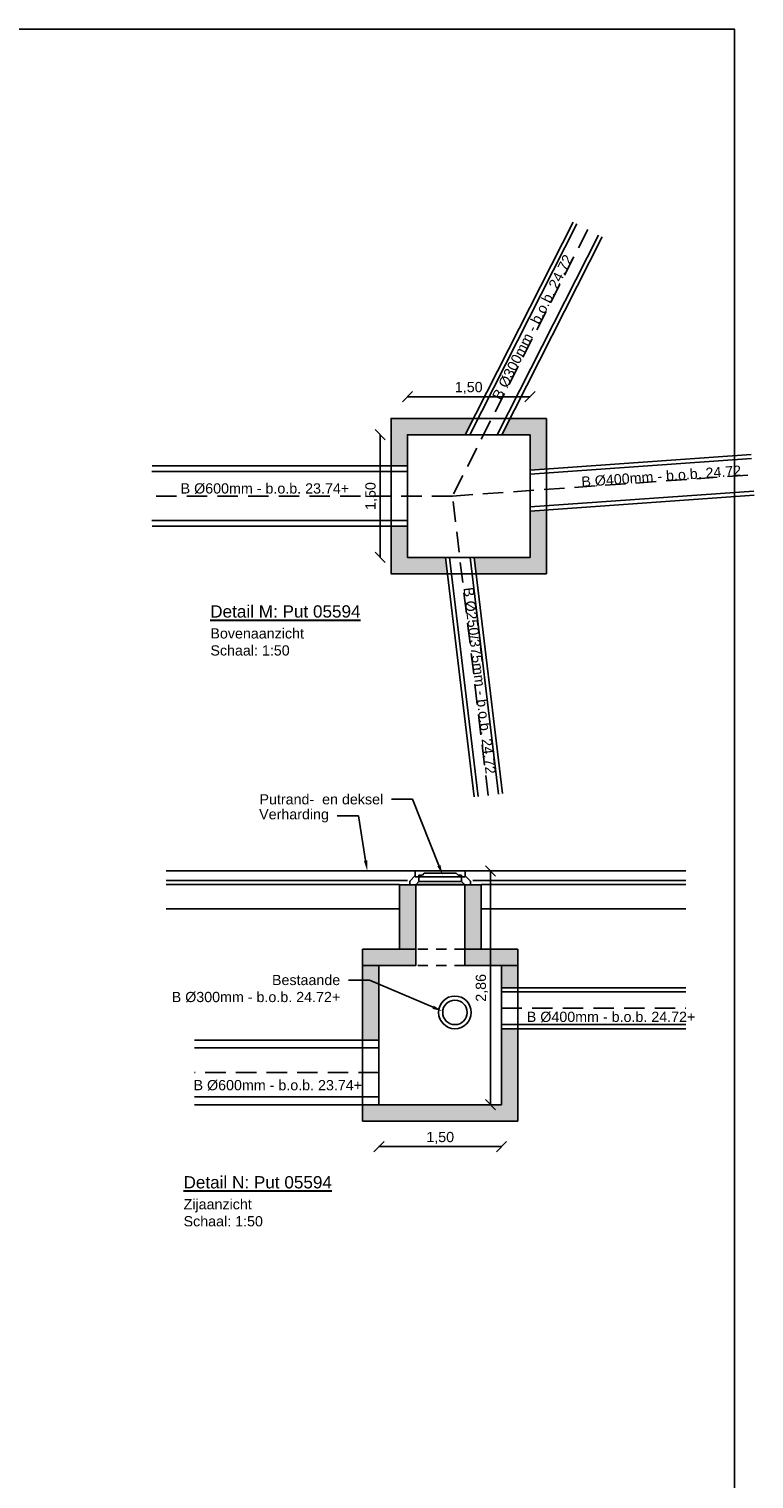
# Model space of a CAD drawing. Header units: metres. Extents: x 8 to 122, y -18 to 26.
# Tile 41 of 54: x 56 to 65, y 6 to 24. Entities that reach past the tile are written whole.
import ezdxf
from ezdxf import colors
from ezdxf.entities.mleader import LeaderData, LeaderLine
from ezdxf.math import Vec2, Vec3

# ---------------------------------------------------------------- set-up
doc = ezdxf.new("R2010")
doc.units = ezdxf.units.M
doc.header["$PDMODE"] = 1
doc.linetypes.add('DASHED2', pattern=[0.375, 0.25, -0.125])
doc.layers.add('N-WE-AL-DETAIL-G', color=7, linetype='Continuous')
doc.layers.add('X-XX-AL-AANKLEDING-T25', color=7, linetype='Continuous', lineweight=25)
doc.layers.add('X-XX-AL-AANKLEDING-T30', color=7, linetype='Continuous', lineweight=30)
doc.styles.add('NLCS_ISO', font='arial.ttf')
doc.styles.get("Standard").update_dxf_attribs({"font": 'arial.ttf'})
doc.dimstyles.new('NLCS_1-50', dxfattribs={"dimscale": 0.05, "dimtxt": 2.5, "dimasz": 2.5, "dimexe": 1.25, "dimexo": 0.625, "dimtad": 1, "dimtxsty": 'Standard', "dimblk": 'OBLIQUE', "dimcen": 0, "dimse1": 1, "dimse2": 1, "dimadec": 0, "dimazin": 0, "dimtfac": 1, "dimtmove": 0, "dimatfit": 3, "dimfxl": 1, "dimarcsym": 0})

# ---------------------------------------------------------------- blocks, each defined once
blk = doc.blocks.new('_Oblique')
at = {"color": 0, "linetype": 'ByBlock', "lineweight": -2}
blk.add_line((-0.5, -0.5), (0.5, 0.5), dxfattribs=at)
blk = doc.blocks.new('*D110')
at = {"layer": 'Defpoints', "color": 0, "transparency": 16777216}
for p in [(60.856, 19.165), (60.856, 18.699), (62.356, 18.699)]:
    blk.add_point(p, dxfattribs=at)
at = {"layer": 'N-WE-AL-DETAIL-G', "color": 0, "lineweight": -2, "transparency": 16777216}
blk.add_line((62.356, 19.165), (60.856, 19.165), dxfattribs=at)
at = {"layer": 'N-WE-AL-DETAIL-G', "color": 0, "lineweight": -2, "transparency": 16777216, "xscale": 0.125, "yscale": 0.125, "zscale": 0.125}
for p, rotation in [((60.856, 19.165), 179.9999999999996), ((62.356, 19.165), 359.9999999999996)]:
    blk.add_blockref('_Oblique', p, dxfattribs=dict(at, rotation=rotation))
at = {"layer": 'N-WE-AL-DETAIL-G', "color": 0, "transparency": 16777216, "insert": (61.606, 19.271), "char_height": 0.125, "attachment_point": 5}
blk.add_mtext('1,50', dxfattribs=at)
blk = doc.blocks.new('*D111')
at = {"layer": 'Defpoints', "color": 0, "transparency": 16777216}
for p in [(60.756, 18.699), (60.522, 17.199), (60.856, 17.199)]:
    blk.add_point(p, dxfattribs=at)
at = {"layer": 'N-WE-AL-DETAIL-G', "color": 0, "lineweight": -2, "transparency": 16777216}
blk.add_line((60.522, 18.699), (60.522, 17.199), dxfattribs=at)
at = {"layer": 'N-WE-AL-DETAIL-G', "color": 0, "lineweight": -2, "transparency": 16777216, "xscale": 0.125, "yscale": 0.125, "zscale": 0.125}
for p, rotation in [((60.522, 18.699), 90), ((60.522, 17.199), 270)]:
    blk.add_blockref('_Oblique', p, dxfattribs=dict(at, rotation=rotation))
at = {"layer": 'N-WE-AL-DETAIL-G', "color": 0, "transparency": 16777216, "insert": (60.415, 17.949), "char_height": 0.125, "attachment_point": 5, "rotation": 90}
blk.add_mtext('1,50', dxfattribs=at)
blk = doc.blocks.new('*D112')
at = {"layer": 'Defpoints', "color": 0, "transparency": 16777216}
for p in [(60.507, 10.501), (62.007, 10.501), (62.007, 9.988)]:
    blk.add_point(p, dxfattribs=at)
at = {"layer": 'N-WE-AL-DETAIL-G', "color": 0, "lineweight": -2, "transparency": 16777216}
blk.add_line((60.507, 9.988), (62.007, 9.988), dxfattribs=at)
at = {"layer": 'N-WE-AL-DETAIL-G', "color": 0, "lineweight": -2, "transparency": 16777216, "xscale": 0.125, "yscale": 0.125, "zscale": 0.125, "rotation": 180}
blk.add_blockref('_Oblique', (60.507, 9.988), dxfattribs=at)
at = {"layer": 'N-WE-AL-DETAIL-G', "color": 0, "lineweight": -2, "transparency": 16777216, "xscale": 0.125, "yscale": 0.125, "zscale": 0.125}
blk.add_blockref('_Oblique', (62.007, 9.988), dxfattribs=at)
at = {"layer": 'N-WE-AL-DETAIL-G', "color": 0, "transparency": 16777216, "insert": (61.257, 10.094), "char_height": 0.125, "attachment_point": 5}
blk.add_mtext('1,50', dxfattribs=at)
blk = doc.blocks.new('*D113')
at = {"layer": 'Defpoints', "color": 0, "transparency": 16777216}
for p in [(61.314, 13.361), (61.872, 13.361), (62.007, 10.501)]:
    blk.add_point(p, dxfattribs=at)
at = {"layer": 'N-WE-AL-DETAIL-G', "color": 0, "lineweight": -2, "transparency": 16777216}
blk.add_line((61.872, 10.501), (61.872, 13.361), dxfattribs=at)
at = {"layer": 'N-WE-AL-DETAIL-G', "color": 0, "lineweight": -2, "transparency": 16777216, "xscale": 0.125, "yscale": 0.125, "zscale": 0.125}
for p, rotation in [((61.872, 13.361), 90), ((61.872, 10.501), 270)]:
    blk.add_blockref('_Oblique', p, dxfattribs=dict(at, rotation=rotation))
at = {"layer": 'N-WE-AL-DETAIL-G', "color": 0, "transparency": 16777216, "insert": (61.766, 11.931), "char_height": 0.125, "attachment_point": 5, "rotation": 90}
blk.add_mtext('2,86', dxfattribs=at)
blk = doc.blocks.new('A$C09B27C97')
for p, q in [((0, 0.045), (0.065, 0.114)), ((0, 0), (0, 0.045)), ((0, 0), (0.07, 0)), ((0.675, 0.17), (0.065, 0.17)), ((0.065, 0.17), (0.065, 0.12)), ((0.065, 0.12), (0.065, 0.098)), ((0.065, 0.098), (0.065, 0.114)), ((0.108, 0.098), (0.065, 0.098)), ((0.07, 0), (0.108, 0.04)), ((0.07, 0), (0.67, 0)), ((0.108, 0.12), (0.152, 0.12)), ((0.108, 0.098), (0.108, 0.12)), ((0.108, 0.098), (0.108, 0.04)), ((0.108, 0.098), (0.631, 0.098)), ((0.108, 0.04), (0.631, 0.04)), ((0.152, 0.12), (0.174, 0.145)), ((0.174, 0.145), (0.566, 0.145)), ((0.566, 0.145), (0.588, 0.12)), ((0.588, 0.12), (0.631, 0.12)), ((0.631, 0.12), (0.631, 0.098)), ((0.631, 0.098), (0.631, 0.04)), ((0.631, 0.098), (0.675, 0.098)), ((0.67, 0), (0.631, 0.04)), ((0.67, 0), (0.74, 0)), ((0.675, 0.098), (0.675, 0.17)), ((0.739, 0.044), (0.675, 0.11)), ((0.74, 0), (0.74, 0.045))]:
    blk.add_line(p, q)
at = {"flags": 128}
blk.add_lwpolyline([(0.675, 0.17), (0.675, 0.17)], dxfattribs=at)

msp = doc.modelspace()

# ---------------------------------------------------------------- hatches: boundary and pattern name
at = {"layer": 'N-WE-AL-DETAIL-G'}
h = msp.add_hatch(color=252, dxfattribs=at)
h.dxf.hatch_style = 1
h.paths.add_polyline_path([(61.563, 18.699), (61.664, 18.899), (60.656, 18.899), (60.656, 18.319), (60.856, 18.319), (60.856, 18.699)])
h.paths.add_polyline_path([(62.356, 18.699), (62.356, 18.267), (62.556, 18.281), (62.556, 18.899), (62.113, 18.899), (62.011, 18.699)])
h.paths.add_polyline_path([(62.356, 17.199), (61.672, 17.199), (61.696, 16.999), (62.556, 16.999), (62.556, 17.78), (62.356, 17.766)])
h.paths.add_polyline_path([(60.656, 16.999), (61.344, 16.999), (61.32, 17.199), (60.856, 17.199), (60.856, 17.579), (60.656, 17.579)])
h = msp.add_hatch(color=252, dxfattribs=at)
h.dxf.hatch_style = 1
h.paths.add_polyline_path([(60.757, 12.406), (60.957, 12.406), (60.957, 13.191), (60.757, 13.191)])
h = msp.add_hatch(color=252, dxfattribs=at)
h.dxf.hatch_style = 1
h.paths.add_polyline_path([(61.757, 12.406), (61.757, 13.191), (61.557, 13.191), (61.557, 12.406)])
h = msp.add_hatch(color=252, dxfattribs=at)
h.dxf.hatch_style = 1
h.paths.add_polyline_path([(60.307, 12.406), (60.307, 12.206), (60.957, 12.206), (60.957, 12.406)])
h = msp.add_hatch(color=252, dxfattribs=at)
h.dxf.hatch_style = 1
h.paths.add_polyline_path([(62.207, 12.206), (62.207, 12.406), (61.557, 12.406), (61.557, 12.206)])
h = msp.add_hatch(color=252, dxfattribs=at)
h.dxf.hatch_style = 1
h.paths.add_polyline_path([(62.207, 12.206), (62.007, 12.206), (62.007, 11.931), (62.207, 11.931)])
h.paths.add_polyline_path([(62.207, 11.431), (62.007, 11.431), (62.007, 10.501), (60.507, 10.501), (60.307, 10.501), (60.307, 10.301), (62.207, 10.301)])
h.paths.add_polyline_path([(60.307, 11.291), (60.507, 11.291), (60.507, 11.977), (60.393, 12.025), (60.307, 12.025)])
h.paths.add_polyline_path([(60.393, 12.025), (60.507, 11.977), (60.507, 12.206), (60.307, 12.206), (60.307, 12.025)])

# ---------------------------------------------------------------- linework, layer by layer
at = {"layer": 'Defpoints', "color": 6}
msp.add_lwpolyline([(7.547, 23.664), (7.547, -16.811), (56.169, -16.811), (56.169, -12.087), (64.858, -12.087), (64.858, 23.664)], close=True, dxfattribs=at)
at = {"layer": 'N-WE-AL-DETAIL-G', "color": 252}
for p, q in [((62.884, 21.3), (61.563, 18.699)), ((62.928, 21.278), (61.619, 18.699)), ((63.196, 21.142), (61.955, 18.699)), ((63.241, 21.119), (62.011, 18.699)), ((62.356, 18.267), (65.062, 18.459)), ((62.356, 18.217), (65.069, 18.409)), ((62.356, 17.816), (65.097, 18.01)), ((62.356, 17.766), (65.098, 17.96)), ((61.671, 14.267), (61.32, 17.199)), ((61.721, 14.271), (61.37, 17.199)), ((61.969, 14.3), (61.622, 17.199)), ((62.018, 14.308), (61.672, 17.199))]:
    msp.add_line(p, q, dxfattribs=at)
at = {"layer": 'N-WE-AL-DETAIL-G', "color": 252, "linetype": 'DASHED2'}
for p, q in [((63.062, 21.21), (61.406, 17.949)), ((61.406, 17.949), (65.088, 18.21)), ((61.845, 14.283), (61.406, 17.949))]:
    msp.add_line(p, q, dxfattribs=at)
at = {"layer": 'N-WE-AL-DETAIL-G'}
for p, q in [((60.856, 18.319), (57.733, 18.319)), ((60.856, 18.249), (57.727, 18.249)), ((60.856, 17.649), (57.727, 17.649)), ((60.856, 17.579), (57.733, 17.579))]:
    msp.add_line(p, q, dxfattribs=at)
at = {"layer": 'N-WE-AL-DETAIL-G', "linetype": 'DASHED2'}
msp.add_line((61.406, 17.949), (57.715, 17.949), dxfattribs=at)
at = {"layer": 'N-WE-AL-DETAIL-G'}
for points in [[(62.556, 18.899), (62.556, 16.999), (60.656, 16.999), (60.656, 18.899)], [(62.356, 18.699), (62.356, 17.199), (60.856, 17.199), (60.856, 18.699)]]:
    msp.add_lwpolyline(points, close=True, dxfattribs=at)
at = {"layer": 'N-WE-AL-DETAIL-G', "color": 252}
for points in [[(57.901, 13.361), (60.857, 13.361)], [(60.857, 13.361), (64.265, 13.361)], [(57.901, 13.246), (60.857, 13.246)], [(57.901, 13.196), (60.757, 13.196)], [(60.957, 13.196), (61.557, 13.196)], [(61.657, 13.246), (64.265, 13.246)], [(61.757, 13.196), (64.265, 13.196)], [(57.901, 12.896), (60.757, 12.896)], [(61.757, 12.896), (64.265, 12.896)], [(62.007, 11.931), (64.265, 11.931)], [(62.007, 11.881), (64.265, 11.881)], [(62.007, 11.481), (64.265, 11.481)], [(62.007, 11.431), (64.265, 11.431)]]:
    msp.add_lwpolyline(points, dxfattribs=at)
at = {"layer": 'N-WE-AL-DETAIL-G'}
for points in [[(60.757, 12.406), (60.757, 13.191), (60.957, 13.191), (60.957, 12.206)], [(61.557, 12.206), (61.557, 13.191), (61.757, 13.191), (61.757, 12.406)], [(60.307, 12.406), (60.307, 10.301), (62.207, 10.301), (62.207, 12.406)], [(60.957, 12.406), (60.307, 12.406)], [(62.207, 12.406), (61.557, 12.406)], [(60.957, 12.206), (60.307, 12.206)], [(60.507, 12.206), (60.507, 10.501), (62.007, 10.501), (62.007, 12.206)], [(62.207, 12.206), (61.557, 12.206)], [(60.507, 11.291), (58.248, 11.291)], [(60.507, 11.196), (58.248, 11.196)], [(60.507, 10.596), (58.248, 10.596)], [(60.507, 10.501), (58.248, 10.501)]]:
    msp.add_lwpolyline(points, dxfattribs=at)
at = {"layer": 'N-WE-AL-DETAIL-G', "color": 252, "linetype": 'DASHED2', "ltscale": 0.5}
for points in [[(61.557, 12.406), (60.957, 12.406)], [(61.557, 12.206), (60.957, 12.206)]]:
    msp.add_lwpolyline(points, dxfattribs=at)
at = {"layer": 'N-WE-AL-DETAIL-G', "color": 252, "linetype": 'DASHED2'}
msp.add_lwpolyline([(62.007, 11.681), (64.265, 11.681)], dxfattribs=at)
at = {"layer": 'N-WE-AL-DETAIL-G', "linetype": 'DASHED2'}
msp.add_lwpolyline([(60.507, 10.896), (58.248, 10.896)], dxfattribs=at)
at = {"layer": 'N-WE-AL-DETAIL-G', "color": 252}
for radius in [0.2, 0.15]:
    msp.add_circle((61.437, 11.631), radius, dxfattribs=at)

# ---------------------------------------------------------------- block references
at = {"layer": 'N-WE-AL-DETAIL-G'}
msp.add_blockref('A$C09B27C97', (60.887, 13.191), dxfattribs=at)

# ---------------------------------------------------------------- texts
at = {"layer": 'X-XX-AL-AANKLEDING-T25', "style": 'NLCS_ISO'}
for s, rotation, p in [('B %%C300mm - b.o.b. 24.72', 63.0762, (61.998, 19.114)), ('B %%C400mm - b.o.b. 24.72', 4.0578, (62.989, 18.061)), ('B %%C600mm - b.o.b. 23.74+', 0, (58.08, 17.98)), ('B %%C250/375mm - b.o.b. 24.72', 276.8295, (61.541, 16.825))]:
    msp.add_text(s, height=0.125, rotation=rotation, dxfattribs=at).set_placement(p)
for s, p in [('B %%C400mm - b.o.b. 24.72+', (62.317, 11.514)), ('B %%C600mm - b.o.b. 23.74+', (58.238, 10.678))]:
    msp.add_text(s, height=0.125, dxfattribs=at).set_placement(p)
at = {"layer": 'X-XX-AL-AANKLEDING-T25', "char_height": 0.125, "width": 0.97569, "attachment_point": 1, "style": 'NLCS_ISO'}
for s, insert in [('Bovenaanzicht\\PSchaal: 1:50', (58.444, 16.331)), ('Zijaanzicht\\PSchaal: 1:50', (58.116, 9.346))]:
    msp.add_mtext(s, dxfattribs=dict(at, insert=insert))
at = {"layer": 'X-XX-AL-AANKLEDING-T30', "style": 'NLCS_ISO'}
for s, p in [('%%UDetail M: Put 05594', (58.442, 16.462)), ('%%UDetail N: Put 05594', (58.115, 9.477))]:
    msp.add_text(s, height=0.15, dxfattribs=at).set_placement(p)

# ---------------------------------------------------------------- dimensions: what is measured, and where the dimension line sits
at = {"layer": 'N-WE-AL-DETAIL-G'}
for base, p1, p2, angle, picture, middle in [((60.856, 19.165), (62.356, 18.699), (60.856, 18.699), 180, '*D110', (61.606, 19.271)), ((60.522, 17.199), (60.756, 18.699), (60.856, 17.199), 270, '*D111', (60.415, 17.949)), ((61.872, 13.361), (62.007, 10.501), (61.314, 13.361), 90, '*D113', (61.766, 11.931))]:
    dim = msp.add_linear_dim(base=base, p1=p1, p2=p2, angle=angle, dimstyle='NLCS_1-50', override={"dimzin": 0}, dxfattribs=at)
    dim.commit()
    dim.dimension.update_dxf_attribs({"geometry": picture, "text_midpoint": middle})
dim = msp.add_linear_dim(base=(62.007, 9.988), p1=(60.507, 10.501), p2=(62.007, 10.501), dimstyle='NLCS_1-50', override={"dimzin": 0}, dxfattribs=at)
dim.commit()
dim.dimension.update_dxf_attribs({"geometry": '*D112', "text_midpoint": (61.257, 10.094)})

# ---------------------------------------------------------------- leaders
at = {"layer": 'X-XX-AL-AANKLEDING-T25'}
ml = msp.add_multileader_mtext('Standard', dxfattribs=at)
ml.set_content('Putrand-  en deksel', color=256, style='NLCS_ISO')
ml.set_leader_properties()
ml.build(insert=Vec2(0, 0))
ml.multileader.update_dxf_attribs({"arrow_head_size": 0.125})
ctx = ml.context
ctx.base_point, ctx.char_height, ctx.arrow_head_size, ctx.landing_gap_size, ctx.plane_origin = Vec3(58.97, 14.238), 0.125, 0.125, 0.1, Vec3(62.249, 13.204)
ctx.text_align_type = 2
notes = []
notes.append((ctx, [(0, (1, 1, 0), (60.918, 14.238), (-1, 0), 0.259, [(0, [(61.287, 13.311)], 0, [])])]))
ctx.mtext.insert, ctx.mtext.alignment, ctx.mtext.flow_direction = Vec3(60.559, 14.301), 3, 5
ml = msp.add_multileader_mtext('Standard', dxfattribs=at)
ml.set_content('Verharding', color=256, style='NLCS_ISO')
ml.set_leader_properties()
ml.build(insert=Vec2(0, 0))
ml.multileader.update_dxf_attribs({"arrow_head_size": 0.125})
ctx = ml.context
ctx.base_point, ctx.char_height, ctx.arrow_head_size, ctx.landing_gap_size, ctx.plane_origin = Vec3(58.953, 14.037), 0.125, 0.125, 0.1, Vec3(61.501, 13.068)
ctx.text_align_type = 2
notes.append((ctx, [(0, (1, 1, 0), (60.255, 14.037), (-1, 0), 0.259, [(0, [(60.363, 13.364)], 0, [])])]))
ctx.mtext.insert, ctx.mtext.alignment, ctx.mtext.flow_direction = Vec3(59.895, 14.118), 3, 5
ml = msp.add_multileader_mtext('Standard', dxfattribs=at)
ml.set_content('Bestaande\\PB %%C300mm - b.o.b. 24.72+', color=256, style='NLCS_ISO')
ml.set_leader_properties()
ml.build(insert=Vec2(0, 0))
ml.multileader.update_dxf_attribs({"arrow_head_size": 0.125})
ctx = ml.context
ctx.base_point, ctx.char_height, ctx.arrow_head_size, ctx.landing_gap_size, ctx.plane_origin = Vec3(57.893, 12.025), 0.125, 0.125, 0.1, Vec3(57.429, 10.978)
ctx.text_align_type = 2
notes.append((ctx, [(1, (1, 1, 0), (60.393, 12.025), (-1, 0), 0.259, [(0, [(61.286, 11.644)], 0, [])])]))
ctx.mtext.insert, ctx.mtext.alignment, ctx.mtext.flow_direction = Vec3(60.033, 12.09), 3, 5
for ctx, leaders in notes:
    for number, flags, end, landing, length, lines in leaders:
        leader = LeaderData()
        leader.index, (leader.has_last_leader_line, leader.has_dogleg_vector, leader.attachment_direction) = number, flags
        leader.last_leader_point, leader.dogleg_vector, leader.dogleg_length = Vec3(end), Vec3(landing), length
        for number, points, colour, breaks in lines:
            line = LeaderLine()
            line.index, line.vertices, line.color, line.breaks = number, Vec3.list(points), colors.encode_raw_color(colour), breaks
            leader.lines.append(line)
        ctx.leaders.append(leader)

doc.saveas('drawing.dxf')
